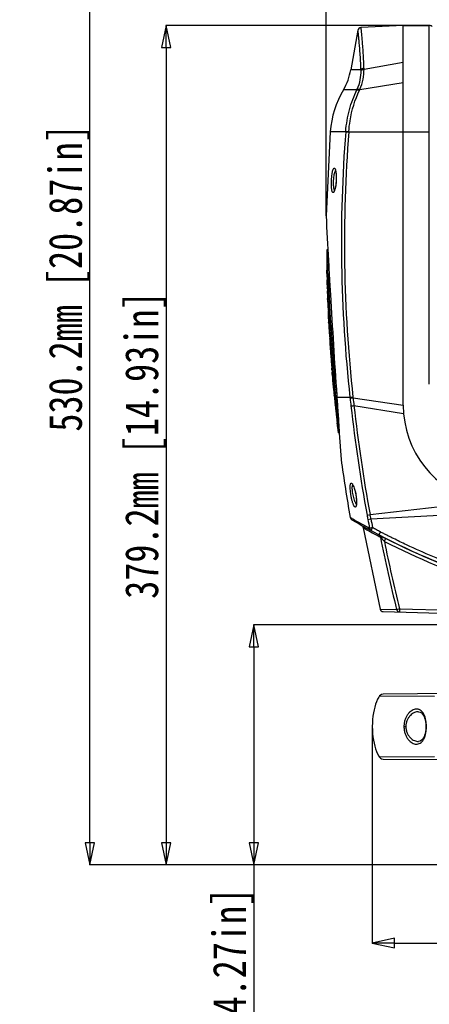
# Model space of a CAD drawing. Header units: millimetres. Extents: x 537 to 2248, y 801 to 1949.
# Tile 21 of 80: x 537 to 722, y 1174 to 1619. Entities that reach past the tile are written whole.
import ezdxf

# ---------------------------------------------------------------- set-up
doc = ezdxf.new("R2010")
doc.units = ezdxf.units.MM
doc.header["$LTSCALE"] = 16.335
doc.header["$PDMODE"] = 3
doc.header["$PDSIZE"] = 0.3125
doc.layers.get('0').update_dxf_attribs({"linetype": 'CONTINUOUS'})
doc.layers.get('Defpoints').update_dxf_attribs({"linetype": 'CONTINUOUS'})
doc.layers.add('02___PRT_ALL_AXES', color=7, linetype='CONTINUOUS')
doc.layers.add('06___PRT_ALL_SURFS', color=7, linetype='CONTINUOUS')
doc.styles.get("Standard").update_dxf_attribs({"font": 'SimSun Regular.ttf', "width": 0.8})
doc.dimstyles.new('DIMSTYLE_1', dxfattribs={"dimtxt": 15, "dimasz": 10, "dimexe": 0.18, "dimexo": 0.0625, "dimgap": 0.09, "dimtad": 1, "dimdec": 1, "dimdsep": 46, "dimtxsty": 'Standard', "dimblk": 'CLOSED', "dimcen": 0.09, "dimadec": 0, "dimazin": 0, "dimtp": 0.01, "dimtm": 0.01, "dimtfac": 1, "dimtdec": 1, "dimtofl": 0, "dimtmove": 0, "dimatfit": 3, "dimldrblk": 'CLOSED', "dimfxl": 1, "dimtolj": 1, "dimarcsym": 0})

# ---------------------------------------------------------------- blocks, each defined once
blk = doc.blocks.new('_CLOSED')
at = {"color": 0, "linetype": 'ByBlock'}
for p, q in [((0, 0), (-1, 0.214)), ((-1, 0.214), (-1, -0.214)), ((-1, -0.214), (0, 0)), ((-1, 0), (0, 0))]:
    blk.add_line(p, q, dxfattribs=at)
blk = doc.blocks.new('*D30')
at = {"color": 0, "lineweight": -2, "transparency": 16777216}
for p, q in [((696.67, 1299.35), (696.67, 1201.46)), ((992.65, 1299.35), (992.65, 1201.46)), ((706.67, 1201.64), (982.65, 1201.64))]:
    blk.add_line(p, q, dxfattribs=at)
at = {"layer": 'Defpoints', "color": 0, "transparency": 16777216}
for p in [(696.67, 1299.41), (992.65, 1299.41), (992.65, 1201.64)]:
    blk.add_point(p, dxfattribs=at)
at = {"color": 0, "lineweight": -2, "transparency": 16777216, "xscale": 10, "yscale": 10, "zscale": 10, "rotation": 180}
blk.add_blockref('_CLOSED', (696.67, 1201.64), dxfattribs=at)
at = {"color": 0, "lineweight": -2, "transparency": 16777216, "xscale": 10, "yscale": 10, "zscale": 10}
blk.add_blockref('_CLOSED', (992.65, 1201.64), dxfattribs=at)
at = {"color": 0, "transparency": 16777216, "insert": (844.66, 1210.98), "char_height": 15, "attachment_point": 5}
blk.add_mtext('\\A1;296mm [11.65in]', dxfattribs=at)
blk = doc.blocks.new('*D31')
at = {"color": 0, "lineweight": -2, "transparency": 16777216}
for p, q in [((743.98, 1345.39), (643.01, 1345.39)), ((643.19, 1335.39), (643.19, 1246.89)), ((745.04, 1236.89), (643.01, 1236.89)), ((643.19, 1236.89), (643.19, 1095.51))]:
    blk.add_line(p, q, dxfattribs=at)
at = {"layer": 'Defpoints', "color": 0, "transparency": 16777216}
for p in [(643.19, 1345.39), (744.04, 1345.39), (745.1, 1236.89)]:
    blk.add_point(p, dxfattribs=at)
at = {"color": 0, "lineweight": -2, "transparency": 16777216, "xscale": 10, "yscale": 10, "zscale": 10}
for p, rotation in [((643.19, 1345.39), 90), ((643.19, 1236.89), 270)]:
    blk.add_blockref('_CLOSED', p, dxfattribs=dict(at, rotation=rotation))
at = {"color": 0, "transparency": 16777216, "insert": (633.85, 1161.2), "char_height": 15, "attachment_point": 5, "rotation": 90}
blk.add_mtext('\\A1;108.5mm [4.27in]', dxfattribs=at)
blk = doc.blocks.new('*D32')
at = {"color": 0, "lineweight": -2, "transparency": 16777216}
for p, q in [((755.09, 1767.09), (568.93, 1767.09)), ((569.11, 1246.89), (569.11, 1757.09)), ((745.04, 1236.89), (568.93, 1236.89))]:
    blk.add_line(p, q, dxfattribs=at)
at = {"layer": 'Defpoints', "color": 0, "transparency": 16777216}
for p in [(569.11, 1767.09), (755.15, 1767.09), (745.1, 1236.89)]:
    blk.add_point(p, dxfattribs=at)
at = {"color": 0, "lineweight": -2, "transparency": 16777216, "xscale": 10, "yscale": 10, "zscale": 10}
for p, rotation in [((569.11, 1767.09), 90), ((569.11, 1236.89), 270)]:
    blk.add_blockref('_CLOSED', p, dxfattribs=dict(at, rotation=rotation))
at = {"color": 0, "transparency": 16777216, "insert": (559.77, 1501.99), "char_height": 15, "attachment_point": 5, "rotation": 90}
blk.add_mtext('\\A1;530.2mm [20.87in]', dxfattribs=at)
blk = doc.blocks.new('*D33')
at = {"color": 0, "lineweight": -2, "transparency": 16777216}
for p, q in [((710.6, 1616.09), (603.37, 1616.09)), ((603.55, 1606.09), (603.55, 1246.89)), ((745.04, 1236.89), (603.37, 1236.89))]:
    blk.add_line(p, q, dxfattribs=at)
at = {"layer": 'Defpoints', "color": 0, "transparency": 16777216}
for p in [(710.66, 1616.09), (603.55, 1236.89), (745.1, 1236.89)]:
    blk.add_point(p, dxfattribs=at)
at = {"color": 0, "lineweight": -2, "transparency": 16777216, "xscale": 10, "yscale": 10, "zscale": 10}
for p, rotation in [((603.55, 1616.09), 90), ((603.55, 1236.89), 270)]:
    blk.add_blockref('_CLOSED', p, dxfattribs=dict(at, rotation=rotation))
at = {"color": 0, "transparency": 16777216, "insert": (594.21, 1426.49), "char_height": 15, "attachment_point": 5, "rotation": 90}
blk.add_mtext('\\A1;379.2mm [14.93in]', dxfattribs=at)
blk = doc.blocks.new('*D35')
at = {"color": 0, "lineweight": -2, "transparency": 16777216}
for p, q in [((675.8, 1530.15), (675.8, 1812.87)), ((685.8, 1812.69), (1003.52, 1812.69)), ((1013.52, 1530.15), (1013.52, 1812.87))]:
    blk.add_line(p, q, dxfattribs=at)
at = {"layer": 'Defpoints', "color": 0, "transparency": 16777216}
for p in [(1013.52, 1812.69), (675.8, 1530.09), (1013.52, 1530.09)]:
    blk.add_point(p, dxfattribs=at)
at = {"color": 0, "lineweight": -2, "transparency": 16777216, "xscale": 10, "yscale": 10, "zscale": 10, "rotation": 180}
blk.add_blockref('_CLOSED', (675.8, 1812.69), dxfattribs=at)
at = {"color": 0, "lineweight": -2, "transparency": 16777216, "xscale": 10, "yscale": 10, "zscale": 10}
blk.add_blockref('_CLOSED', (1013.52, 1812.69), dxfattribs=at)
at = {"color": 0, "transparency": 16777216, "insert": (844.66, 1822.03), "char_height": 15, "attachment_point": 5}
blk.add_mtext('\\A1;337.7mm [13.30in]', dxfattribs=at)

msp = doc.modelspace()

# ---------------------------------------------------------------- linework, layer by layer
at = {"color": 7, "linetype": 'Continuous'}
for p, q in [((710.66, 1444.54), (710.66, 1616.09)), ((710.66, 1616.09), (722.43, 1616.09)), ((722.43, 1454.1), (722.43, 1616.09)), ((690.2, 1613.92), (686.94, 1596.09)), ((692.95, 1596.27), (710.66, 1599.46)), ((691.57, 1596.09), (686.94, 1596.09)), ((691.05, 1587.17), (710.66, 1590.3)), ((689.74, 1587.01), (683.66, 1587.01)), ((677.66, 1568.09), (675.8, 1530.09)), ((684.68, 1568.09), (677.66, 1568.09)), ((686.05, 1568.09), (710.66, 1568.09)), ((710.66, 1568.09), (722.43, 1568.09)), ((676.61, 1514.79), (676.19, 1514.79)), ((676.69, 1510.75), (676.09, 1510.75)), ((676.13, 1510.61), (676.09, 1509.9)), ((676.09, 1509.9), (676.15, 1505.51)), ((676.69, 1510.61), (676.13, 1510.61)), ((676.14, 1510.75), (676.14, 1510.61)), ((676.99, 1507.8), (676.48, 1507.8)), ((676.87, 1509.91), (676.9, 1509.51)), ((676.9, 1509.51), (676.99, 1507.81)), ((676.15, 1505.64), (676.15, 1505.51)), ((676.15, 1505.51), (676.15, 1505.38)), ((676.15, 1505.38), (676.16, 1505.19)), ((676.16, 1505.19), (676.16, 1505.14)), ((676.16, 1505.14), (676.17, 1504.58)), ((676.18, 1504.58), (676.17, 1505.14)), ((676.17, 1504.58), (676.17, 1504.21)), ((676.17, 1504.21), (676.17, 1504.19)), ((676.19, 1504.05), (676.18, 1504.58)), ((676.18, 1504.08), (676.2, 1502.88)), ((676.25, 1504.58), (676.26, 1504.05)), ((677.12, 1505.55), (677.17, 1504.61)), ((677.17, 1504.61), (677.19, 1504.22)), ((677.19, 1504.22), (677.2, 1504.11)), ((677.2, 1504.11), (677.23, 1503.65)), ((677.23, 1503.65), (677.24, 1503.42)), ((676.2, 1502.88), (676.23, 1501.69)), ((676.23, 1501.69), (676.26, 1500.5)), ((676.25, 1501), (676.25, 1501.1)), ((676.27, 1500.5), (676.25, 1501)), ((676.25, 1500.5), (676.29, 1498.93)), ((676.31, 1498.93), (676.27, 1500.5)), ((676.29, 1498.93), (676.31, 1498.38)), ((676.31, 1498.38), (676.31, 1498.15)), ((676.31, 1498.15), (676.31, 1498.07)), ((676.51, 1498.15), (676.34, 1498.15)), ((676.5, 1498.38), (676.39, 1498.38)), ((676.52, 1497.74), (676.41, 1497.74)), ((676.42, 1496.12), (676.42, 1496.18)), ((676.45, 1496.77), (676.45, 1496.73)), ((676.45, 1496.73), (676.47, 1496.18)), ((676.47, 1495.04), (676.46, 1495.33)), ((676.47, 1496.18), (676.49, 1495.8)), ((676.52, 1495.05), (676.53, 1494.82)), ((676.53, 1494.82), (676.54, 1494.75)), ((677.14, 1494.75), (676.54, 1494.75)), ((677.15, 1494.46), (676.55, 1494.46)), ((676.56, 1494.23), (676.55, 1494.46)), ((677.33, 1496.19), (676.73, 1496.19)), ((677.13, 1494.83), (677.14, 1494.75)), ((677.52, 1498.43), (677.63, 1496.53)), ((677.63, 1496.53), (677.65, 1496.21)), ((677.65, 1496.21), (677.75, 1494.51)), ((676.48, 1492.93), (676.48, 1492.75)), ((676.48, 1492.75), (676.49, 1492.61)), ((676.49, 1492.61), (676.53, 1491.56)), ((676.53, 1491.56), (676.53, 1491.44)), ((676.53, 1491.44), (676.54, 1491.13)), ((676.65, 1491.57), (676.63, 1492.24)), ((676.67, 1491.14), (676.65, 1491.57)), ((676.69, 1491.58), (676.71, 1491.15)), ((676.82, 1488.47), (676.65, 1488.47)), ((676.9, 1487.18), (676.75, 1487.18)), ((676.88, 1487.41), (676.77, 1487.41)), ((676.8, 1485.05), (676.95, 1481.95)), ((676.8, 1485.05), (676.8, 1485.01)), ((676.93, 1482.32), (676.97, 1481.63)), ((676.96, 1481.76), (676.95, 1481.95)), ((676.97, 1481.63), (677.01, 1480.93)), ((677.01, 1480.93), (677.03, 1480.4)), ((677.05, 1481.96), (677.08, 1481.75)), ((677.24, 1481.75), (677.08, 1481.75)), ((677.03, 1480.4), (677.04, 1480.33)), ((677.04, 1480.33), (677.21, 1477.31)), ((677.04, 1480.33), (677.04, 1480.24)), ((677.46, 1478.41), (677.26, 1478.41)), ((677.59, 1476.61), (677.3, 1476.61)), ((677.33, 1476.61), (677.35, 1476.28)), ((677.35, 1476.28), (677.36, 1476.07)), ((677.63, 1476.07), (677.36, 1476.07)), ((677.73, 1474.71), (677.4, 1474.71)), ((677.73, 1474.71), (677.45, 1474.71)), ((677.76, 1474.24), (677.51, 1474.24)), ((677.67, 1471.7), (677.71, 1471.18)), ((678.57, 1471.76), (677.97, 1471.76)), ((678.07, 1464.62), (678.33, 1461.33)), ((678.48, 1465.06), (678.15, 1465.06)), ((678.6, 1463.57), (678.27, 1463.57)), ((678.93, 1459.61), (678.48, 1459.61)), ((678.48, 1459.6), (678.49, 1459.51)), ((678.94, 1459.51), (678.49, 1459.51)), ((678.87, 1460.29), (678.54, 1460.29)), ((678.56, 1460.28), (678.57, 1460.24)), ((678.57, 1460.24), (678.61, 1459.6)), ((678.77, 1456.31), (678.77, 1456.3)), ((678.87, 1456.34), (678.88, 1456.26)), ((679.12, 1452.58), (679.12, 1452.53)), ((679.47, 1448.99), (679.44, 1449.28)), ((679.49, 1448.92), (679.47, 1448.99)), ((679.49, 1448.91), (679.83, 1448.91)), ((679.89, 1448.29), (679.54, 1448.29)), ((679.6, 1448.3), (679.62, 1448.13)), ((679.62, 1448.13), (679.63, 1447.95)), ((679.89, 1447.94), (679.62, 1447.94)), ((680.04, 1446.4), (679.84, 1446.4)), ((679.84, 1446.4), (679.86, 1446.23)), ((679.86, 1446.23), (679.94, 1445.54)), ((680.1, 1448.13), (679.89, 1448.15)), ((680.1, 1448.13), (680.28, 1446.25)), ((680.82, 1446.25), (680.28, 1446.25)), ((680.28, 1446.25), (680.64, 1442.63)), ((680.64, 1448.94), (680.69, 1448.2)), ((680.69, 1448.2), (680.69, 1448.09)), ((686.58, 1448.09), (680.69, 1448.09)), ((680.69, 1448.09), (680.81, 1446.41)), ((680.81, 1446.41), (680.82, 1446.23)), ((680.82, 1446.23), (680.91, 1444.88)), ((686.62, 1447.77), (686.58, 1448.09)), ((687.97, 1447.93), (687.94, 1448.25)), ((687.97, 1447.93), (710.66, 1444.54)), ((679.99, 1444.11), (679.92, 1444.72)), ((679.96, 1444.33), (679.97, 1444.2)), ((679.97, 1444.2), (679.99, 1444.11)), ((679.99, 1444.11), (680.01, 1443.87)), ((680.21, 1443.8), (680.12, 1443.8)), ((680.22, 1442.61), (680.23, 1442.6)), ((680.29, 1441.36), (680.3, 1441.19)), ((680.3, 1441.19), (680.35, 1440.79)), ((680.64, 1442.63), (680.77, 1441.28)), ((680.77, 1441.28), (680.8, 1441.03)), ((680.8, 1441.03), (680.85, 1440.45)), ((680.91, 1444.88), (680.98, 1443.8)), ((680.98, 1443.8), (681.02, 1443.28)), ((681.02, 1443.28), (681.06, 1442.61)), ((681.06, 1442.61), (681.14, 1441.52)), ((681.14, 1441.52), (681.16, 1441.21)), ((681.16, 1441.21), (681.2, 1440.59)), ((688.38, 1444.36), (710.81, 1440.85)), ((680.35, 1440.79), (680.37, 1440.59)), ((680.46, 1440.59), (680.37, 1440.59)), ((680.52, 1440.34), (680.42, 1440.34)), ((680.53, 1440.36), (680.52, 1440.42)), ((680.58, 1439.88), (680.53, 1440.36)), ((680.59, 1439.81), (680.58, 1439.88)), ((680.66, 1439.16), (680.59, 1439.81)), ((680.76, 1438.32), (680.66, 1439.16)), ((680.68, 1437.89), (680.7, 1437.74)), ((680.7, 1437.88), (680.7, 1437.89)), ((680.81, 1437.9), (680.76, 1438.32)), ((680.83, 1437.76), (680.81, 1437.9)), ((680.87, 1437.39), (680.83, 1437.76)), ((680.95, 1436.69), (680.87, 1437.39)), ((680.96, 1436.63), (680.95, 1436.69)), ((680.95, 1436.65), (680.96, 1436.63)), ((681.14, 1437.41), (681.16, 1437.24)), ((681.2, 1440.59), (681.21, 1440.46)), ((681.21, 1440.46), (681.21, 1440.34)), ((681.21, 1440.34), (681.25, 1439.86)), ((681.25, 1439.86), (681.35, 1438.29)), ((681.35, 1438.29), (681.39, 1437.72)), ((681.39, 1437.72), (681.41, 1437.36)), ((681.41, 1437.36), (681.46, 1436.71)), ((681.46, 1436.71), (681.46, 1436.62)), ((681.46, 1436.62), (681.52, 1435.83)), ((681.51, 1431.99), (681.77, 1431.99)), ((681.77, 1431.98), (682.56, 1420.09)), ((695.67, 1395.2), (744.86, 1400.85)), ((687.27, 1393.53), (686.68, 1393.87)), ((687.61, 1393.34), (687.27, 1393.53)), ((694.31, 1394.95), (695.67, 1395.2)), ((694.68, 1392.99), (696.04, 1393.24)), ((696.04, 1393.24), (748.66, 1396)), ((692.59, 1389.24), (693.14, 1388.93)), ((692.6, 1389.2), (700.24, 1352.48)), ((695.45, 1387.63), (695.81, 1387.43)), ((699.26, 1385.55), (699.39, 1385.48)), ((699.74, 1385.97), (700.25, 1385.7)), ((700.25, 1385.7), (701.01, 1385.3)), ((700.91, 1385.35), (701.01, 1385.3)), ((700.24, 1352.48), (707.67, 1352.28)), ((709.01, 1352.62), (748.66, 1351.59)), ((701.66, 1351.32), (748.66, 1350.09)), ((699.93, 1313.23), (724.79, 1313.09)), ((732.66, 1314.31), (701.52, 1314.04)), ((717.55, 1306.1), (717.55, 1306.1)), ((710.98, 1299.39), (711.83, 1299.39)), ((721.12, 1299.39), (720.91, 1299.39)), ((717.55, 1292.68), (717.55, 1292.68)), ((724.79, 1285.68), (699.93, 1285.54)), ((701.52, 1284.74), (732.66, 1284.47))]:
    msp.add_line(p, q, dxfattribs=at)
for points in [[(691.6, 1615.14), (691.55, 1615.14), (691.02, 1615), (690.59, 1614.67), (690.29, 1614.22), (690.21, 1613.95)], [(679.96, 1550.8), (679.94, 1550.81), (680.04, 1550.55)], [(680.04, 1550.55), (680.16, 1550.1), (680.26, 1549.47), (680.35, 1548.66), (680.39, 1547.72), (680.39, 1546.68), (680.37, 1546.13)], [(680.37, 1546.13), (680.36, 1545.78), (680.28, 1544.88), (680.18, 1544.03), (680.06, 1543.27), (679.92, 1542.61), (679.77, 1542.08), (679.64, 1541.69), (679.53, 1541.45), (679.5, 1541.41)], [(687.75, 1408.66), (687.76, 1408.65), (687.87, 1408.49), (688.06, 1408.16), (688.28, 1407.66), (688.51, 1407.02), (688.75, 1406.25), (688.97, 1405.37), (689.17, 1404.41), (689.26, 1403.92)], [(689.26, 1403.92), (689.33, 1403.45), (689.45, 1402.43), (689.52, 1401.49), (689.52, 1400.69), (689.49, 1400.06), (689.42, 1399.63), (689.39, 1399.53)], [(699.93, 1313.23), (699.59, 1312.74), (699.04, 1311.72), (698.56, 1310.62), (698.15, 1309.46), (697.8, 1308.23), (697.48, 1306.94), (697.21, 1305.57), (696.99, 1304.12), (696.82, 1302.6), (696.71, 1301.02), (696.67, 1299.41), (696.71, 1297.8), (696.81, 1296.22), (696.98, 1294.69), (697.21, 1293.23), (697.48, 1291.86), (697.79, 1290.57), (698.15, 1289.34), (698.55, 1288.18), (699.02, 1287.08), (699.58, 1286.06), (699.93, 1285.54)], [(701.52, 1314.04), (700.9, 1313.93), (700.35, 1313.65), (699.93, 1313.23)], [(717.55, 1306.1), (718.29, 1305.95), (718.97, 1305.55), (719.56, 1304.89), (720.06, 1304), (720.45, 1302.95), (720.72, 1301.76), (720.87, 1300.49), (720.91, 1299.39)], [(720.91, 1299.39), (720.87, 1298.3), (720.72, 1297.03), (720.45, 1295.84), (720.06, 1294.78), (719.57, 1293.89), (718.97, 1293.23), (718.29, 1292.82), (717.55, 1292.68)], [(699.93, 1285.54), (700.35, 1285.12), (700.9, 1284.84), (701.52, 1284.74)]]:
    msp.add_lwpolyline(points, dxfattribs=at)
for centre, radius, start, end in [((722.43, 1614.09), 2, 50, 90), ((670.53, 1595.98), 22.42, 0.7502, 2.0149), ((661.71, 1600.07), 25.54, 329.2436, 351.0312), ((672.03, 1595.13), 19.56, 1.4763, 2.8034), ((721.12, 1564.72), 43.59, 149.2436, 175.5673), ((673.32, 1594.98), 18.25, 334.1028, 335.0563), ((672.25, 1595.71), 20.64, 334.6663, 335.5851), ((1319.99, 1518.17), 637.27, 175.50738, 186.31367), ((1321.98, 1518.16), 637.88, 175.51977, 186.29239), ((725.83, 1564.86), 41.28, 175.3776, 175.5196), ((725.7, 1564.88), 39.78, 175.3829, 175.5252), ((5376.54, 1770.15), 4706.87, 182.92356, 183.16945), ((1344.28, 1516.41), 667.62, 180.29848, 180.55881), ((855.56, 1511.56), 179.47, 180.0661, 180.2588), ((1343.13, 1516.41), 666.71, 180.74018, 181.73765), ((682.12, 1505.67), 5.97, 184.6679, 185.1271), ((678.64, 1504.23), 2.47, 181.0492, 183.6646), ((1344.23, 1516.41), 668.15, 181.05991, 181.31337), ((682.54, 1505.74), 6.4, 190.4563, 195.3231), ((1344.02, 1516.41), 667.87, 181.06026, 181.54663), ((1343.66, 1516.41), 667.4, 181.06082, 181.68922), ((1343.11, 1516.41), 666.09, 180.92308, 181.73925), ((682.26, 1498.92), 5.97, 187.4055, 191.3809), ((1106.37, 1514.86), 430.35, 182.3583, 182.4883), ((682.04, 1495.5), 5.65, 174.8848, 180.8715), ((682.03, 1495.5), 5.64, 180.8792, 181.8085), ((682.08, 1495.5), 5.69, 181.8177, 186.8585), ((1344.28, 1516.41), 668.22, 181.85782, 182.02928), ((682.16, 1495.51), 5.77, 186.852, 187.7281), ((682.23, 1495.52), 5.85, 187.7333, 190.5444), ((682.32, 1496.15), 5.95, 190.7049, 191.6666), ((682.37, 1495.55), 5.98, 190.5433, 192.6874), ((682.98, 1498.61), 6.71, 196.2073, 201.1015), ((1265.91, 1521.43), 589.97, 182.62007, 182.78457), ((682.81, 1495.52), 5.82, 187.7578, 190.4868), ((1249.3, 1520.68), 572.75, 182.4515, 182.5872), ((1271.11, 1521.69), 594.58, 182.62484, 182.90253), ((5537.15, 1779.88), 4867.77, 183.36088, 183.62874), ((1343.94, 1516.41), 667.78, 181.90313, 182.1322), ((1344.27, 1516.41), 668.21, 182.16802, 182.39631), ((1370.73, 1528.24), 695.06, 183.05968, 183.55), ((1408.17, 1528.94), 732.43, 182.95737, 184.47793), ((1404.98, 1528.76), 728.64, 182.92459, 184.48689), ((720.71, 1487.11), 43.97, 179.9166, 182.6903), ((720.97, 1487.12), 44.22, 182.7415, 186.7021), ((704.51, 1483.38), 27.6, 183.3538, 185.6696), ((1343.9, 1516.41), 667.72, 182.97555, 183.2624), ((678.78, 1480.42), 1.74, 172.493, 183.065), ((682.37, 1477.61), 5.17, 171.1507, 183.3212), ((682.47, 1477.63), 5.28, 183.3996, 191.139), ((738.26, 1482.81), 61.27, 186.3103, 186.7375), ((682.74, 1475.69), 5.43, 190.49, 195.5478), ((1344.15, 1516.41), 668.06, 183.57907, 183.83284), ((738.37, 1482.82), 61.38, 186.7375, 187.1967), ((738.47, 1482.83), 61.48, 187.1967, 187.5903), ((682.45, 1472.69), 4.95, 177.0106, 183.7775), ((1343.89, 1516.41), 667.71, 183.621, 183.83943), ((682.57, 1472.7), 5.06, 183.8089, 190.8033), ((1344.28, 1516.41), 668.22, 183.83214, 184.06216), ((1343.89, 1516.41), 667.71, 183.88421, 184.41063), ((682.71, 1469.43), 4.98, 184.1023, 191.1609), ((1344.15, 1516.38), 668.05, 184.11281, 184.36671), ((6274.76, 1826.51), 5606.86, 183.62727, 183.86127), ((682.78, 1464.99), 4.72, 176.1995, 179.1425), ((682.78, 1464.99), 4.72, 179.1493, 184.4469), ((1343.88, 1516.41), 667.7, 184.53874, 184.82131), ((507, 1437.59), 172.89, 6.2272, 7.2852), ((1344.28, 1516.41), 668.22, 184.88454, 185.16116), ((459.26, 1432.55), 220.9, 5.1092, 6.1633), ((1344.28, 1516.41), 668.22, 185.48088, 185.48595), ((1344.28, 1516.41), 668.22, 185.51344, 185.76448), ((943.69, 1474.37), 265.43, 185.4892, 185.6381), ((683.86, 1447.79), 4.24, 177.9219, 184.8672), ((683.9, 1447.79), 4.28, 184.8659, 185.9233), ((684, 1447.81), 4.38, 185.9464, 191.701), ((1446.77, 1526.94), 771.25, 185.92303, 186.1079), ((684.25, 1447.86), 4.64, 191.7034, 198.2601), ((194.99, 1409.39), 486.45, 4.346, 4.5697), ((1446.31, 1526.93), 770.68, 186.06279, 186.19255), ((1418.63, 1529.23), 736.53, 186.35034, 186.62939), ((1389.75, 1525.54), 706.05, 186.31108, 186.60216), ((681.54, 1445.05), 1.65, 186.1306, 191.7021), ((684.34, 1444.65), 4.39, 182.7846, 184.2622), ((716.79, 1447.29), 36.94, 184.9326, 185.4314), ((716.89, 1447.3), 37.03, 185.4315, 186.2275), ((1446.77, 1526.94), 771.25, 186.22731, 186.28276), ((716.69, 1445.04), 36.59, 181.9484, 182.7605), ((716.74, 1445.05), 36.64, 182.7605, 183.3099), ((716.83, 1445.05), 36.73, 183.3103, 184.6689), ((716.84, 1444.36), 36.66, 182.7394, 184.3086), ((716.97, 1445.06), 36.87, 184.6689, 185.7582), ((716.96, 1444.37), 36.79, 184.3083, 185.0912), ((682.21, 1441.52), 1.94, 192.3384, 196.0812), ((684.64, 1441.97), 4.4, 192.8764, 195.3878), ((1414.58, 1526.73), 732.22, 186.47117, 190.36781), ((1395.3, 1524.16), 711.42, 186.44005, 190.44381), ((755.66, 1444.54), 45, 180, 256.1135), ((682.18, 1440.86), 1.83, 188.4676, 190.0203), ((682.24, 1440.87), 1.88, 190.0375, 194.437), ((684.79, 1442.01), 4.56, 195.3889, 197.8428), ((1446.77, 1526.94), 771.25, 186.44681, 186.59902), ((682.3, 1440.88), 1.95, 194.4226, 195.9864), ((684.72, 1441.32), 4.41, 192.8051, 194.8824), ((684.97, 1442.06), 4.74, 197.8438, 200.2338), ((684.84, 1441.35), 4.53, 194.883, 196.9221), ((684.98, 1441.4), 4.68, 196.9227, 198.9198), ((1446.3, 1526.93), 770.67, 186.48583, 186.67244), ((684.73, 1438.78), 4.13, 186.6245, 192.4153), ((685.07, 1438.86), 4.48, 192.6192, 199.2486), ((1446.77, 1526.94), 771.25, 186.66879, 186.72399), ((-285.13, 1346.64), 970.53, 5.42145, 5.54678), ((685.39, 1438.3), 4.73, 199.8658, 200.3782), ((1446.77, 1526.94), 771.65, 187.9594, 189.93268), ((683.36, 1406.18), 5.15, 26.7469, 29.1337), ((688.16, 1394.13), 1.5, 189.9298, 239.5819), ((844.66, 1660.7), 310.61, 239.5825, 242.4324), ((843.76, 1663.37), 311.93, 239.9604, 240.9137), ((1257.39, 1497.96), 572.43, 190.3666, 190.5665), ((1376.92, 1520.36), 694.03, 190.57563, 190.91441), ((1475.92, 1537.5), 793.11, 190.48006, 190.77587), ((691.11, 1388.97), 1.5, 10.3472, 60.5301), ((843.6, 1663.06), 311.58, 240.9126, 241.6086), ((844.99, 1656.91), 308.02, 240.4611, 240.9541), ((845.42, 1657.68), 308.9, 241.0296, 241.7597), ((845.17, 1657.21), 308.37, 241.787, 241.9819), ((699.02, 1384.9), 1.28, 56.0458, 62.1556), ((841.15, 1655.75), 304.59, 242.3357, 252.3224), ((735.21, 1417.1), 47.42, 222.6214, 222.9165), ((1390.24, 1522.93), 703.58, 191.30712, 194.03695), ((1044.3, 2051.21), 749.19, 242.72782, 242.87893), ((842.11, 1656.3), 305.53, 242.8663, 252.1824), ((842.05, 1656.14), 306.84, 242.8693, 252.2812), ((1390.86, 1522.93), 702.8, 191.47936, 194.02366), ((701.7, 1352.82), 1.5, 193.1537, 268.5)]:
    msp.add_arc(centre, radius, start, end, dxfattribs=at)
for points, knots in [([(692.93, 1596.77), (692.89, 1598.13), (692.77, 1600.7), (692.56, 1604.33), (692.33, 1607.47), (692.1, 1610.15), (691.92, 1612.12), (691.74, 1613.9), (691.69, 1614.34), (691.59, 1615.25), (691.6, 1615.14)], [0, 0, 0, 0, 0.221262, 0.419265, 0.591617, 0.73583, 0.850135, 0.933053, 0.983169, 1, 1, 1, 1]), ([(691.57, 1596.09), (691.52, 1597.41), (691.41, 1599.92), (691.18, 1603.45), (690.95, 1606.51), (690.75, 1608.76), (690.6, 1610.29), (690.51, 1611.24), (690.42, 1612.05), (690.35, 1612.71), (690.29, 1613.23), (690.25, 1613.57), (690.23, 1613.77), (690.22, 1613.86), (690.21, 1613.92), (690.21, 1613.94), (690.21, 1613.95)], [0, 0, 0, 0, 0.221664, 0.419848, 0.592212, 0.736315, 0.797204, 0.850456, 0.895867, 0.93321, 0.962353, 0.983228, 0.990554, 0.995796, 0.998947, 1, 1, 1, 1]), ([(691.57, 1596.09), (691.67, 1596.3), (691.99, 1596.55), (692.49, 1596.72), (692.78, 1596.76), (692.93, 1596.77)], [0, 0, 0, 0, 0.441198, 0.711964, 1, 1, 1, 1]), ([(689.87, 1587.28), (690.5, 1588.63), (691.39, 1591.39), (691.62, 1594.26), (691.59, 1595.63)], [0, 0, 0, 0, 0.520765, 1, 1, 1, 1]), ([(691.05, 1587.17), (691.72, 1588.64), (692.69, 1591.64), (692.96, 1594.77), (692.95, 1596.27)], [0, 0, 0, 0, 0.518433, 1, 1, 1, 1]), ([(691.59, 1595.63), (691.69, 1595.84), (692.01, 1596.07), (692.5, 1596.23), (692.8, 1596.27), (692.95, 1596.27)], [0, 0, 0, 0, 0.439613, 0.710748, 1, 1, 1, 1]), ([(684.68, 1568.19), (684.95, 1571.5), (686.05, 1577.97), (688.32, 1584.14), (689.74, 1587.01)], [0, 0, 0, 0, 0.509289, 1, 1, 1, 1]), ([(686.05, 1568.09), (686.18, 1569.75), (686.96, 1576.19), (688.84, 1582.52), (690.91, 1586.87)], [0, 0, 0, 0, 0.256798, 1, 1, 1, 1]), ([(689.74, 1587.01), (689.8, 1587.04), (689.96, 1587.07), (690.36, 1587.06), (690.68, 1586.96), (690.91, 1586.87)], [0, 0, 0, 0, 0.173164, 0.402936, 1, 1, 1, 1]), ([(689.87, 1587.28), (689.93, 1587.32), (690.09, 1587.35), (690.5, 1587.35), (690.82, 1587.26), (691.05, 1587.17)], [0, 0, 0, 0, 0.174688, 0.404833, 1, 1, 1, 1]), ([(684.68, 1568.19), (684.86, 1568.18), (685.31, 1568.14), (685.77, 1568.11), (686.05, 1568.09)], [0, 0, 0, 0, 0.377619, 1, 1, 1, 1]), ([(684.68, 1568.09), (684.85, 1568.08), (685.3, 1568.04), (685.76, 1568.01), (686.05, 1567.99)], [0, 0, 0, 0, 0.377631, 1, 1, 1, 1]), ([(678.24, 1546.13), (678.27, 1546.62), (678.33, 1547.56), (678.46, 1548.71), (678.6, 1549.54), (678.7, 1550.08), (678.82, 1550.55), (678.95, 1550.94), (679.08, 1551.25), (679.2, 1551.45), (679.3, 1551.56), (679.37, 1551.62), (679.45, 1551.65), (679.55, 1551.65), (679.68, 1551.58), (679.81, 1551.4), (679.94, 1551.15), (680.01, 1550.94), (680.04, 1550.83)], [0, 0, 0, 0, 0.214712, 0.414065, 0.503686, 0.584672, 0.655797, 0.71619, 0.765281, 0.803093, 0.818074, 0.830831, 0.841951, 0.852332, 0.874951, 0.905644, 0.947117, 1, 1, 1, 1]), ([(679.2, 1546.09), (679.22, 1546.55), (679.3, 1547.44), (679.49, 1548.66), (679.7, 1549.54), (679.92, 1550.08), (680.03, 1550.28), (680.09, 1550.37)], [0, 0, 0, 0, 0.318943, 0.607106, 0.839348, 0.929106, 1, 1, 1, 1]), ([(680.04, 1550.83), (680.05, 1550.8), (680.07, 1550.72), (680.1, 1550.63), (680.11, 1550.56)], [0, 0, 0, 0, 0.23908, 1, 1, 1, 1]), ([(680.11, 1550.56), (680.18, 1550.27), (680.29, 1549.62), (680.43, 1548.15), (680.44, 1546.96), (680.4, 1546.13)], [0, 0, 0, 0, 0.199627, 0.44111, 1, 1, 1, 1]), ([(679.6, 1541.37), (679.55, 1541.26), (679.47, 1541.06), (679.32, 1540.82), (679.18, 1540.66), (679.04, 1540.59), (678.94, 1540.6), (678.84, 1540.65), (678.72, 1540.78), (678.61, 1541.01), (678.51, 1541.32), (678.42, 1541.72), (678.34, 1542.19), (678.28, 1542.73), (678.23, 1543.57), (678.2, 1544.71), (678.22, 1545.65), (678.24, 1546.13)], [0, 0, 0, 0, 0.052893, 0.094643, 0.125747, 0.148627, 0.158953, 0.169887, 0.196899, 0.234082, 0.282672, 0.342766, 0.413804, 0.494894, 0.584757, 0.784759, 1, 1, 1, 1]), ([(679.45, 1542.18), (679.38, 1542.41), (679.27, 1542.96), (679.18, 1543.88), (679.15, 1544.95), (679.18, 1545.7), (679.2, 1546.09)], [0, 0, 0, 0, 0.186604, 0.42555, 0.70278, 1, 1, 1, 1]), ([(680.4, 1546.13), (680.36, 1545.27), (680.25, 1544.05), (679.96, 1542.55), (679.78, 1541.9), (679.68, 1541.61)], [0, 0, 0, 0, 0.560593, 0.801713, 1, 1, 1, 1]), ([(679.66, 1541.74), (679.61, 1541.8), (679.53, 1541.94), (679.48, 1542.09), (679.45, 1542.18)], [0, 0, 0, 0, 0.444545, 1, 1, 1, 1]), ([(679.68, 1541.61), (679.68, 1541.59), (679.65, 1541.51), (679.62, 1541.43), (679.6, 1541.37)], [0, 0, 0, 0, 0.259894, 1, 1, 1, 1]), ([(676.19, 1514.79), (676.18, 1514.79), (676.17, 1514.75), (676.16, 1514.7), (676.15, 1514.59), (676.14, 1514.46), (676.13, 1514.29), (676.11, 1514.02), (676.1, 1513.63), (676.09, 1513.11), (676.09, 1512.55), (676.09, 1511.96), (676.09, 1511.56), (676.09, 1511.35)], [0, 0, 0, 0, 0.007468, 0.025702, 0.055485, 0.095732, 0.145, 0.201854, 0.334034, 0.484683, 0.648217, 0.820973, 1, 1, 1, 1]), ([(676.09, 1509.9), (676.1, 1509.55), (676.17, 1508.83), (676.35, 1508.14), (676.48, 1507.8)], [0, 0, 0, 0, 0.49268, 1, 1, 1, 1]), ([(676.69, 1509.9), (676.69, 1509.76), (676.72, 1509.17), (676.83, 1508.6), (676.95, 1508.18)], [0, 0, 0, 0, 0.24709, 1, 1, 1, 1]), ([(676.99, 1507.81), (677, 1507.62), (677.04, 1506.87), (677.09, 1506.12), (677.12, 1505.55)], [0, 0, 0, 0, 0.249058, 1, 1, 1, 1]), ([(676.15, 1505.37), (676.15, 1505.38), (676.15, 1505.43), (676.15, 1505.48), (676.15, 1505.51)], [0, 0, 0, 0, 0.264754, 1, 1, 1, 1]), ([(676.17, 1505.19), (676.17, 1505.2), (676.16, 1505.26), (676.16, 1505.32), (676.15, 1505.37)], [0, 0, 0, 0, 0.268485, 1, 1, 1, 1]), ([(677.24, 1503.42), (677.26, 1503), (677.36, 1501.34), (677.45, 1499.68), (677.52, 1498.43)], [0, 0, 0, 0, 0.248677, 1, 1, 1, 1]), ([(677.13, 1494.83), (677.08, 1494.83), (676.96, 1494.83), (676.76, 1494.82), (676.61, 1494.82), (676.53, 1494.82)], [0, 0, 0, 0, 0.250014, 0.625001, 1, 1, 1, 1]), ([(676.63, 1491.57), (676.56, 1491.86), (676.51, 1492.25), (676.48, 1492.65), (676.48, 1492.76)], [0, 0, 0, 0, 0.743212, 1, 1, 1, 1]), ([(679.89, 1448.15), (679.82, 1449.1), (679.66, 1451.03), (679.42, 1453.94), (679.17, 1456.89), (678.82, 1460.85), (678.41, 1465.79), (678.1, 1469.74), (677.95, 1471.72)], [0, 0, 0, 0, 0.121266, 0.245244, 0.370796, 0.496886, 0.748917, 1, 1, 1, 1]), ([(677.97, 1471.76), (678.12, 1469.8), (678.77, 1461.91), (679.52, 1454.04), (680.1, 1448.13)], [0, 0, 0, 0, 0.248813, 1, 1, 1, 1]), ([(678.57, 1471.76), (678.72, 1469.83), (679.35, 1462.1), (680.09, 1454.37), (680.66, 1448.57)], [0, 0, 0, 0, 0.248815, 1, 1, 1, 1]), ([(678.07, 1464.62), (678.08, 1464.54), (678.11, 1464.18), (678.19, 1463.83), (678.27, 1463.57)], [0, 0, 0, 0, 0.246823, 1, 1, 1, 1]), ([(678.54, 1460.29), (678.51, 1460.38), (678.42, 1460.72), (678.36, 1461.07), (678.33, 1461.33)], [0, 0, 0, 0, 0.254414, 1, 1, 1, 1]), ([(678.78, 1456.23), (678.78, 1456.24), (678.78, 1456.26), (678.77, 1456.29), (678.77, 1456.3), (678.77, 1456.31), (678.77, 1456.31)], [0, 0, 0, 0, 0.451674, 0.761879, 0.939634, 1, 1, 1, 1]), ([(679.16, 1452.21), (679.17, 1452.21), (679.17, 1452.22), (679.17, 1452.24), (679.17, 1452.28), (679.17, 1452.34), (679.16, 1452.41), (679.16, 1452.51), (679.15, 1452.63), (679.13, 1452.84), (679.11, 1453.14), (679.07, 1453.54), (679.03, 1453.96), (678.98, 1454.49), (678.92, 1455.06), (678.85, 1455.67), (678.8, 1456.04), (678.78, 1456.23)], [0, 0, 0, 0, 0.001686, 0.006878, 0.016261, 0.030331, 0.049362, 0.073603, 0.103331, 0.138875, 0.227502, 0.330113, 0.435829, 0.540336, 0.725218, 0.859784, 1, 1, 1, 1]), ([(678.85, 1455.46), (678.91, 1454.87), (679, 1453.91), (679.08, 1452.95), (679.12, 1452.58)], [0, 0, 0, 0, 0.616262, 1, 1, 1, 1]), ([(679.15, 1452.3), (679.15, 1452.28), (679.15, 1452.25), (679.16, 1452.22), (679.16, 1452.21)], [0, 0, 0, 0, 0.65359, 1, 1, 1, 1]), ([(679.16, 1452.21), (679.16, 1452.21), (679.16, 1452.21), (679.16, 1452.21), (679.16, 1452.21)], [0, 0, 0, 0, 0.653342, 1, 1, 1, 1]), ([(679.28, 1452.22), (679.33, 1451.63), (679.41, 1450.64), (679.48, 1449.66), (679.49, 1449.26)], [0, 0, 0, 0, 0.600589, 1, 1, 1, 1]), ([(679.49, 1449.26), (679.5, 1449.19), (679.5, 1449.09), (679.5, 1448.98), (679.5, 1448.94)], [0, 0, 0, 0, 0.649496, 1, 1, 1, 1]), ([(679.5, 1448.94), (679.5, 1448.94), (679.5, 1448.93), (679.49, 1448.91), (679.49, 1448.91)], [0, 0, 0, 0, 0.731606, 1, 1, 1, 1]), ([(680.21, 1443.8), (680.2, 1443.99), (680.15, 1444.8), (680.09, 1445.62), (680.04, 1446.25)], [0, 0, 0, 0, 0.223976, 1, 1, 1, 1]), ([(686.58, 1448.09), (686.75, 1448.11), (687.21, 1448.16), (687.66, 1448.21), (687.94, 1448.25)], [0, 0, 0, 0, 0.379759, 1, 1, 1, 1]), ([(686.62, 1447.77), (686.79, 1447.79), (687.24, 1447.84), (687.69, 1447.9), (687.97, 1447.93)], [0, 0, 0, 0, 0.379774, 1, 1, 1, 1]), ([(680.24, 1443.06), (680.24, 1443.11), (680.24, 1443.36), (680.22, 1443.61), (680.21, 1443.8)], [0, 0, 0, 0, 0.214172, 1, 1, 1, 1]), ([(680.23, 1442.6), (680.24, 1442.61), (680.24, 1442.62), (680.25, 1442.67), (680.25, 1442.76), (680.25, 1442.89), (680.25, 1443), (680.24, 1443.06)], [0, 0, 0, 0, 0.038754, 0.104677, 0.313219, 0.615158, 1, 1, 1, 1]), ([(680.23, 1442.6), (680.23, 1442.6), (680.23, 1442.6), (680.23, 1442.6), (680.23, 1442.6)], [0, 0, 0, 0, 0.417159, 1, 1, 1, 1]), ([(687.02, 1444.2), (687.19, 1444.23), (687.65, 1444.28), (688.1, 1444.33), (688.38, 1444.37)], [0, 0, 0, 0, 0.37994, 1, 1, 1, 1]), ([(680.7, 1437.74), (680.7, 1437.68), (680.73, 1437.46), (680.78, 1437.24), (680.82, 1437.08)], [0, 0, 0, 0, 0.246962, 1, 1, 1, 1]), ([(680.82, 1437.08), (680.83, 1437.05), (680.86, 1436.92), (680.9, 1436.79), (680.94, 1436.69)], [0, 0, 0, 0, 0.254777, 1, 1, 1, 1]), ([(681.51, 1431.99), (681.5, 1431.99), (681.49, 1432.01), (681.48, 1432.03), (681.47, 1432.08), (681.45, 1432.16), (681.42, 1432.31), (681.38, 1432.52), (681.34, 1432.77), (681.29, 1433.04), (681.25, 1433.34), (681.19, 1433.78), (681.11, 1434.35), (681.02, 1435.07), (680.92, 1435.83), (680.86, 1436.35), (680.83, 1436.61)], [0, 0, 0, 0, 0.003042, 0.009181, 0.018766, 0.031856, 0.067605, 0.11393, 0.168228, 0.228687, 0.294045, 0.363072, 0.509619, 0.665772, 0.829751, 1, 1, 1, 1]), ([(681.05, 1438.34), (681.06, 1438.26), (681.09, 1437.95), (681.12, 1437.64), (681.14, 1437.41)], [0, 0, 0, 0, 0.251261, 1, 1, 1, 1]), ([(681.21, 1436.65), (681.24, 1436.37), (681.29, 1435.83), (681.35, 1435.03), (681.42, 1434.27), (681.47, 1433.66), (681.5, 1433.21), (681.51, 1432.91), (681.53, 1432.65), (681.54, 1432.42), (681.54, 1432.24), (681.54, 1432.12), (681.53, 1432.04), (681.52, 1432), (681.51, 1431.99), (681.51, 1431.99)], [0, 0, 0, 0, 0.176888, 0.348933, 0.514232, 0.669405, 0.740365, 0.804976, 0.861958, 0.910185, 0.948578, 0.976447, 0.993413, 0.997818, 1, 1, 1, 1]), ([(681.52, 1435.83), (681.54, 1435.5), (681.62, 1434.22), (681.71, 1432.94), (681.77, 1431.98)], [0, 0, 0, 0, 0.254051, 1, 1, 1, 1]), ([(687.04, 1403.93), (686.97, 1404.4), (686.84, 1405.3), (686.73, 1406.41), (686.69, 1407.23), (686.69, 1407.77), (686.71, 1408.24), (686.75, 1408.64), (686.82, 1408.95), (686.9, 1409.16), (686.98, 1409.28), (687.04, 1409.34), (687.11, 1409.38), (687.21, 1409.39), (687.36, 1409.34), (687.52, 1409.19), (687.7, 1408.97), (687.81, 1408.79), (687.86, 1408.69)], [0, 0, 0, 0, 0.213714, 0.413014, 0.502788, 0.583857, 0.654843, 0.714781, 0.763087, 0.799936, 0.814482, 0.82694, 0.838001, 0.848631, 0.872484, 0.904556, 0.946947, 1, 1, 1, 1]), ([(687.98, 1404.09), (687.91, 1404.46), (687.78, 1405.18), (687.66, 1406.22), (687.62, 1407.12), (687.65, 1407.67), (687.69, 1407.91)], [0, 0, 0, 0, 0.296428, 0.574037, 0.813783, 1, 1, 1, 1]), ([(687.69, 1407.91), (687.71, 1408.02), (687.76, 1408.21), (687.85, 1408.38), (687.91, 1408.44)], [0, 0, 0, 0, 0.580398, 1, 1, 1, 1]), ([(687.96, 1408.5), (688.11, 1408.22), (688.37, 1407.57), (688.87, 1406.06), (689.14, 1404.81), (689.29, 1403.93)], [0, 0, 0, 0, 0.197353, 0.438287, 1, 1, 1, 1]), ([(689.53, 1399.92), (689.52, 1399.76), (689.48, 1399.46), (689.4, 1399.08), (689.3, 1398.82), (689.21, 1398.67), (689.14, 1398.59), (689.06, 1398.55), (688.95, 1398.52), (688.78, 1398.58), (688.61, 1398.76), (688.42, 1399.03), (688.24, 1399.39), (688.05, 1399.85), (687.86, 1400.39), (687.6, 1401.24), (687.32, 1402.42), (687.13, 1403.41), (687.04, 1403.93)], [0, 0, 0, 0, 0.065472, 0.118701, 0.159457, 0.175485, 0.189007, 0.200656, 0.211435, 0.234904, 0.267008, 0.310392, 0.365541, 0.432009, 0.508943, 0.595089, 0.789092, 1, 1, 1, 1]), ([(689.39, 1400.07), (689.32, 1400.16), (689.18, 1400.38), (688.91, 1400.9), (688.59, 1401.72), (688.26, 1402.85), (688.07, 1403.66), (687.98, 1404.09)], [0, 0, 0, 0, 0.081728, 0.179091, 0.415714, 0.695836, 1, 1, 1, 1]), ([(689.29, 1403.93), (689.41, 1403.2), (689.53, 1402.14), (689.58, 1400.8), (689.56, 1400.2), (689.53, 1399.92)], [0, 0, 0, 0, 0.547899, 0.791306, 1, 1, 1, 1]), ([(689.48, 1399.96), (689.47, 1399.97), (689.44, 1400), (689.41, 1400.04), (689.39, 1400.07)], [0, 0, 0, 0, 0.240175, 1, 1, 1, 1]), ([(696.79, 1389.22), (696.64, 1389.19), (696.19, 1389.1), (695.74, 1389.02), (695.44, 1388.96)], [0, 0, 0, 0, 0.3248, 1, 1, 1, 1]), ([(696.12, 1387.91), (695.94, 1388.01), (695.61, 1388.31), (695.46, 1388.74), (695.44, 1388.96)], [0, 0, 0, 0, 0.491932, 1, 1, 1, 1]), ([(696.12, 1387.91), (696.12, 1387.91), (696.13, 1387.92), (696.13, 1387.93), (696.14, 1387.97), (696.16, 1388.02), (696.19, 1388.07), (696.22, 1388.14), (696.26, 1388.21), (696.32, 1388.33), (696.41, 1388.5), (696.53, 1388.73), (696.65, 1388.97), (696.74, 1389.14), (696.79, 1389.22)], [0, 0, 0, 0, 0.004829, 0.019359, 0.043342, 0.07643, 0.118327, 0.168619, 0.226817, 0.292409, 0.443434, 0.61625, 0.804592, 1, 1, 1, 1]), ([(700.39, 1387.3), (700.09, 1387.46), (699.48, 1387.77), (698.28, 1388.41), (697.39, 1388.89), (696.79, 1389.22)], [0, 0, 0, 0, 0.249996, 0.499993, 1, 1, 1, 1]), ([(699.73, 1385.97), (699.73, 1385.97), (699.73, 1385.99), (699.74, 1386), (699.75, 1386.04), (699.77, 1386.08), (699.8, 1386.14), (699.84, 1386.24), (699.91, 1386.38), (700.01, 1386.58), (700.13, 1386.8), (700.25, 1387.05), (700.34, 1387.22), (700.39, 1387.3)], [0, 0, 0, 0, 0.005678, 0.020422, 0.044393, 0.077467, 0.119426, 0.169809, 0.29374, 0.444777, 0.617353, 0.805158, 1, 1, 1, 1]), ([(700.2, 1385.41), (700.14, 1385.52), (700.01, 1385.73), (699.83, 1385.9), (699.73, 1385.96)], [0, 0, 0, 0, 0.503269, 1, 1, 1, 1]), ([(748.66, 1367.11), (740.35, 1369.77), (728.04, 1374.31), (714.08, 1380.51), (707.69, 1383.6), (704.76, 1385.06), (703.3, 1385.8), (701.84, 1386.55), (700.87, 1387.05), (700.39, 1387.3)], [0, 0, 0, 0, 0.499932, 0.749955, 0.874975, 0.906231, 0.937487, 0.968743, 1, 1, 1, 1]), ([(700.48, 1384.81), (700.52, 1384.76), (700.72, 1384.55), (700.91, 1384.34), (701.06, 1384.19)], [0, 0, 0, 0, 0.226502, 1, 1, 1, 1]), ([(701.06, 1384.19), (701.09, 1384.3), (701.14, 1384.52), (701.17, 1384.9), (701.1, 1385.18), (700.99, 1385.29)], [0, 0, 0, 0, 0.314597, 0.59107, 1, 1, 1, 1]), ([(701.06, 1384.19), (701.14, 1384.09), (701.5, 1383.72), (701.85, 1383.34), (702.12, 1383.06)], [0, 0, 0, 0, 0.243219, 1, 1, 1, 1]), ([(702.12, 1383.06), (702.16, 1383.15), (702.25, 1383.31), (702.37, 1383.56), (702.48, 1383.78), (702.58, 1383.98), (702.65, 1384.13), (702.7, 1384.22), (702.72, 1384.28), (702.74, 1384.33), (702.76, 1384.36), (702.76, 1384.38), (702.77, 1384.39), (702.77, 1384.4)], [0, 0, 0, 0, 0.193481, 0.380085, 0.551791, 0.702411, 0.826471, 0.87714, 0.919541, 0.953212, 0.977923, 0.993521, 1, 1, 1, 1]), ([(707.67, 1352.28), (707.84, 1352.33), (708.29, 1352.44), (708.73, 1352.56), (709.01, 1352.62)], [0, 0, 0, 0, 0.383589, 1, 1, 1, 1]), ([(707.67, 1352.28), (707.7, 1352.12), (707.82, 1351.82), (708.13, 1351.44), (708.54, 1351.19), (708.85, 1351.13), (709.01, 1351.12)], [0, 0, 0, 0, 0.256032, 0.508123, 0.755339, 1, 1, 1, 1]), ([(709.01, 1352.62), (709.01, 1352.53), (709, 1352.34), (709, 1352.06), (708.99, 1351.8), (708.99, 1351.58), (708.99, 1351.41), (708.99, 1351.31), (709, 1351.24), (709, 1351.19), (709, 1351.16), (709, 1351.14), (709.01, 1351.12), (709.01, 1351.12)], [0, 0, 0, 0, 0.194464, 0.382223, 0.554968, 0.706271, 0.830446, 0.880912, 0.922917, 0.955988, 0.979902, 0.994527, 1, 1, 1, 1]), ([(721.12, 1299.39), (721.12, 1299.95), (721.06, 1301.05), (720.82, 1302.62), (720.42, 1304.04), (719.87, 1305.25), (719.19, 1306.2), (718.5, 1306.78), (717.92, 1307.08), (717.33, 1307.28), (716.54, 1307.36), (715.58, 1307.18), (714.62, 1306.74), (713.69, 1306.06), (712.83, 1305.14), (712.21, 1304.2), (711.79, 1303.34), (711.51, 1302.62), (711.28, 1301.86), (711.14, 1301.19), (711.05, 1300.65), (710.99, 1300.09), (710.97, 1299.67), (710.98, 1299.39)], [0, 0, 0, 0, 0.08132, 0.159177, 0.230765, 0.294459, 0.350203, 0.399443, 0.422489, 0.444945, 0.489499, 0.535844, 0.585842, 0.640687, 0.701162, 0.767733, 0.803391, 0.840562, 0.879041, 0.918642, 0.938805, 0.959157, 1, 1, 1, 1]), ([(717.55, 1306.1), (717.23, 1306.1), (716.59, 1306.03), (715.64, 1305.72), (714.71, 1305.18), (713.82, 1304.43), (713.03, 1303.46), (712.38, 1302.27), (711.94, 1300.89), (711.83, 1299.89), (711.83, 1299.39)], [0, 0, 0, 0, 0.096808, 0.198854, 0.30807, 0.426016, 0.554101, 0.693286, 0.843102, 1, 1, 1, 1]), ([(710.98, 1299.39), (710.97, 1299.1), (711, 1298.54), (711.14, 1297.45), (711.47, 1296.17), (712.07, 1294.79), (712.83, 1293.63), (713.69, 1292.71), (714.62, 1292.03), (715.57, 1291.6), (716.54, 1291.41), (717.49, 1291.51), (718.39, 1291.89), (719.19, 1292.57), (719.87, 1293.52), (720.42, 1294.73), (720.82, 1296.15), (721.06, 1297.73), (721.12, 1298.83), (721.12, 1299.39)], [0, 0, 0, 0, 0.040874, 0.081337, 0.15938, 0.232089, 0.298674, 0.35915, 0.41399, 0.464033, 0.510428, 0.555005, 0.600403, 0.649671, 0.705431, 0.769154, 0.84076, 0.918643, 1, 1, 1, 1]), ([(711.83, 1299.39), (711.83, 1298.88), (711.94, 1297.88), (712.38, 1296.5), (713.03, 1295.31), (713.82, 1294.34), (714.71, 1293.59), (715.64, 1293.06), (716.59, 1292.74), (717.23, 1292.67), (717.55, 1292.68)], [0, 0, 0, 0, 0.156907, 0.306712, 0.445884, 0.573966, 0.691908, 0.801124, 0.903181, 1, 1, 1, 1])]:
    msp.add_open_spline(points, degree=3, knots=knots, dxfattribs=at)
for points in [[(676.38, 1497.16), (676.37, 1497.35), (676.36, 1497.55), (676.36, 1497.74)], [(676.41, 1497.74), (676.42, 1497.42), (676.43, 1497.1), (676.45, 1496.77)], [(676.46, 1495.33), (676.45, 1495.59), (676.44, 1495.86), (676.42, 1496.12)], [(676.49, 1495.8), (676.5, 1495.55), (676.51, 1495.3), (676.52, 1495.05)], [(676.63, 1492.77), (676.65, 1492.37), (676.67, 1491.98), (676.69, 1491.58)], [(676.73, 1488.47), (676.74, 1488.12), (676.76, 1487.77), (676.77, 1487.41)], [(681.16, 1437.24), (681.18, 1437.04), (681.19, 1436.84), (681.21, 1436.65)], [(696.04, 1393.24), (695.91, 1393.89), (695.79, 1394.55), (695.67, 1395.2)], [(700.31, 1384.98), (700.3, 1385.13), (700.26, 1385.28), (700.2, 1385.41)], [(700.99, 1385.29), (700.97, 1385.31), (700.94, 1385.33), (700.91, 1385.35)]]:
    msp.add_open_spline(points, degree=3, dxfattribs=at)
at = {"layer": '02___PRT_ALL_AXES', "color": 7, "linetype": 'Continuous'}
msp.add_line((722.43, 1616.09), (710.66, 1616.09), dxfattribs=at)
at = {"layer": '06___PRT_ALL_SURFS', "color": 7, "linetype": 'Continuous'}
msp.add_line((710.66, 1616.09), (691.6, 1615.14), dxfattribs=at)

# ---------------------------------------------------------------- dimensions: what is measured, and where the dimension line sits
at = {"color": 3}
for base, p1, p2, picture, middle in [((1013.52, 1812.69), (675.8, 1530.09), (1013.52, 1530.09), '*D35', (844.66, 1822.03)), ((992.65, 1201.64), (696.67, 1299.41), (992.65, 1299.41), '*D30', (844.66, 1210.98))]:
    dim = msp.add_linear_dim(base=base, p1=p1, p2=p2, dimstyle='DIMSTYLE_1', override={"dimpost": 'mm'}, dxfattribs=at)
    dim.commit()
    dim.dimension.update_dxf_attribs({"geometry": picture, "text_midpoint": middle})
for base, p1, p2, picture, middle in [((569.11, 1767.09), (745.1, 1236.89), (755.15, 1767.09), '*D32', (559.77, 1501.99)), ((603.55, 1236.89), (710.66, 1616.09), (745.1, 1236.89), '*D33', (594.21, 1426.49))]:
    dim = msp.add_linear_dim(base=base, p1=p1, p2=p2, angle=90, dimstyle='DIMSTYLE_1', override={"dimpost": 'mm'}, dxfattribs=at)
    dim.commit()
    dim.dimension.update_dxf_attribs({"geometry": picture, "text_midpoint": middle})
dim = msp.add_linear_dim(base=(643.19, 1345.39), p1=(745.1, 1236.89), p2=(744.04, 1345.39), angle=90, dimstyle='DIMSTYLE_1', override={"dimpost": 'mm'}, dxfattribs=at)
dim.commit()
dim.dimension.update_dxf_attribs({"geometry": '*D31', "text_midpoint": (643.19, 1161.2), "dimtype": 160})

doc.saveas('drawing.dxf')
